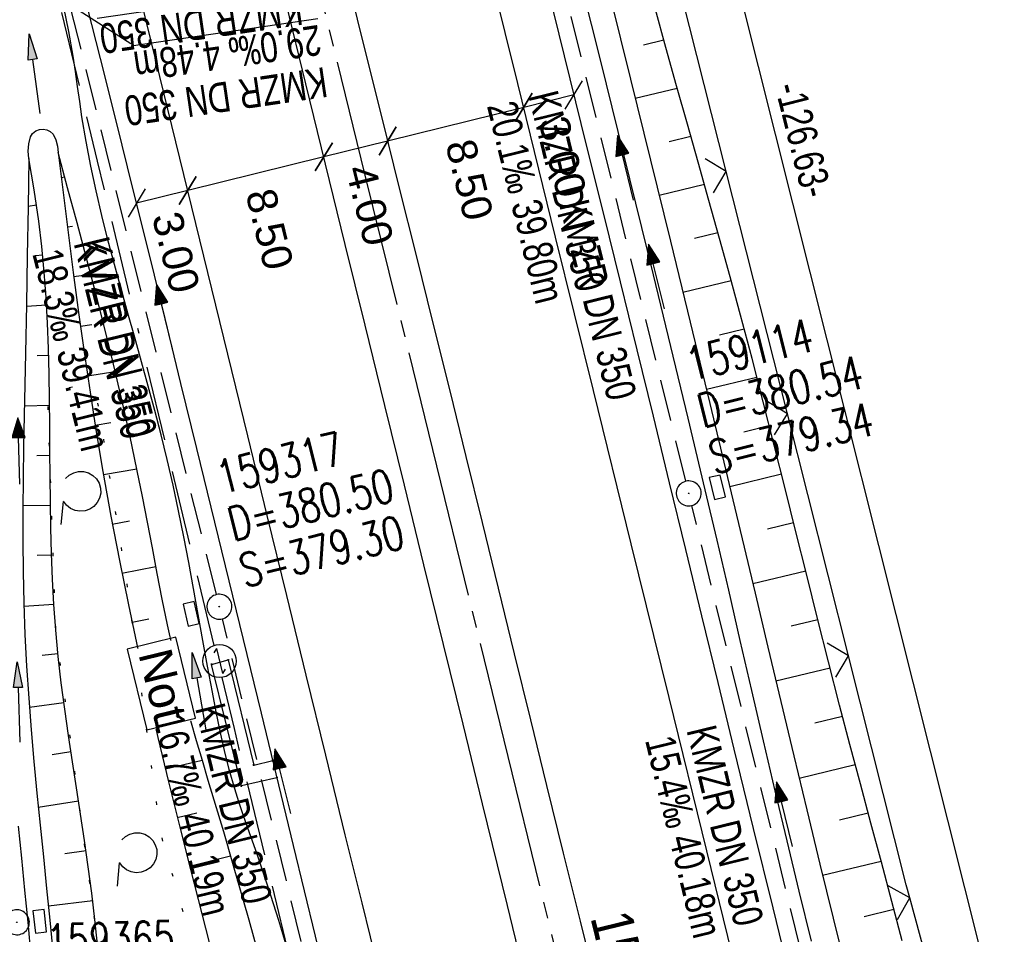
# Model space of a CAD drawing. Extents: x 510974 to 511465, y 465323 to 466289.
# Tile 26 of 43: x 511166 to 511225, y 465922 to 465977. Entities that reach past the tile are written whole.
import ezdxf

# ---------------------------------------------------------------- set-up
doc = ezdxf.new("R2010")
doc.units = 0
doc.header["$LTSCALE"] = 10
doc.header["$MEASUREMENT"] = 0
for name, pattern in [('ACAD_ISO16W100', [73, 15, -6.5, 15, -6.5, 15, -7, 1, -7]), ('ACHSE', [5.5, 4, -0.5, 0.5, -0.5]), ('AUSGEZOGEN', [0]), ('LT00', [0]), ('LT07', [0.22, 0.02, -0.2]), ('STRICHLINIE2', [0.375, 0.25, -0.125])]:
    doc.linetypes.add(name, pattern=pattern)
doc.layers.get('0').update_dxf_attribs({"linetype": 'LT00'})
for name, color, linetype in [('--EK_FBR', 1, 'LT00'), ('--EK_Halt-Pfeil', 4, 'LT00'), ('--EK_Haltung', 7, 'STRICHLINIE2'), ('--EK_Haltung-Text', 140, 'LT00'), ('--EK_Schacht-Text', 5, 'LT00'), ('--EL_DFK_AB_L', 21, 'LT00'), ('--EL_Halt-Pfeil', 4, 'LT00'), ('--EL_Haltung', 182, 'STRICHLINIE2'), ('--EL_Haltung-Text', 182, 'LT00'), ('-AX-093', 35, 'ACHSE'), ('-ST-93-1', 250, 'LT00'), ('ABSTAND', 8, 'LT00'), ('BAB-KABEL', 220, 'ACAD_ISO16W100'), ('BAB-NS_SYB', 221, 'Continuous'), ('BAB-NS_TEXT', 221, 'Continuous'), ('BEMAßUNG', 255, 'Continuous'), ('DFK_AB_L', 21, 'LT00'), ('GEHOELZ_SYMB', 252, 'Continuous'), ('PFEIL', 140, 'AUSGEZOGEN'), ('V102_AFBR_BAB', 250, 'LT00'), ('V102_BOESCH', 250, 'LT00'), ('V102_BOSCHUNG', 250, 'LT00'), ('V102_GEHOELZ', 250, 'LT07'), ('V102_GEHWEG', 250, 'LT00'), ('V102_GRABEN', 250, 'LT00'), ('V102_KA_PRUF', 182, 'LT00'), ('V102_LD_MARK', 250, 'LT00'), ('V102_SINKK', 182, 'LT00'), ('V102_ZAUN', 40, 'LT00')]:
    doc.layers.add(name, color=color, linetype=linetype)
doc.styles.add('Arial', font='ARIAL.TTF')
doc.styles.add('Beschrift', font='ARIAL.TTF')
doc.styles.add('Haltungsbeschriftung', font='ARIAL.TTF', dxfattribs={"width": 0.75})
doc.styles.add('schachtbeschriftung', font='romans.shx', dxfattribs={"width": 0.75, "height": 2})
doc.styles.get("Standard").update_dxf_attribs({"font": 'ARIAL.TTF'})

# ---------------------------------------------------------------- blocks, each defined once
blk = doc.blocks.new('NS-SYMB')
at = {"layer": 'BAB-NS_SYB'}
for p, q in [((0.179, 0.071), (0.25, 0)), ((-0.25, 0), (0.25, 0)), ((-0.25, 0), (-0.179, -0.071))]:
    blk.add_line(p, q, dxfattribs=at)
blk.add_circle((0, 0), 0.325, dxfattribs=at)
blk = doc.blocks.new('Pfreil3')
at = {"layer": 'PFEIL'}
blk.add_hatch(color=256, dxfattribs=at).paths.add_polyline_path([(-1.549, 0.273), (-1.549, -0.273), (0, 0)])
for p, q in [((-1.549, 0), (-4.831, 0)), ((-1.549, -0.273), (-1.549, 0.273)), ((-1.549, 0.273), (0, 0)), ((0, 0), (-1.549, -0.273))]:
    blk.add_line(p, q, dxfattribs=at)
blk = doc.blocks.new('SYMB0003')
at = {"color": 0, "linetype": 'ByBlock'}
for p, q in [((-0.015712, 0), (0.010166, 0.012015)), ((0, -0.021257), (-0.015712, 0)), ((0.010166, 0.012015), (0, -0.021257))]:
    blk.add_line(p, q, dxfattribs=at)
for points in [[(-0.031395, 0.499013), (-0.093691, 0.491144), (-0.154509, 0.475528), (-0.21289, 0.452414), (-0.267913, 0.422164), (-0.318712, 0.385257), (-0.364484, 0.342274), (-0.404509, 0.293893), (-0.438154, 0.240877), (-0.464888, 0.184062), (-0.484292, 0.124345), (-0.496058, 0.062667), (-0.5, 0)], [(0.5, 0), (0.496057, 0.062667), (0.484292, 0.124345), (0.464888, 0.184062), (0.438153, 0.240877), (0.404509, 0.293893), (0.364484, 0.342274), (0.318712, 0.385257), (0.267913, 0.422164), (0.21289, 0.452414), (0.154509, 0.475528), (0.093691, 0.491144), (0.031395, 0.499013), (-0.031395, 0.499013)], [(-0.5, 0), (-0.496058, -0.062667), (-0.484292, -0.124345), (-0.464888, -0.184062), (-0.438154, -0.240877), (-0.404509, -0.293893), (-0.364485, -0.342274), (-0.318712, -0.385257), (-0.267914, -0.422164), (-0.21289, -0.452414), (-0.154509, -0.475529), (-0.093691, -0.491144), (-0.031395, -0.499014), (0.031395, -0.499014)], [(0.031395, -0.499014), (0.093691, -0.491144), (0.154509, -0.475529), (0.21289, -0.452414), (0.267914, -0.422164), (0.318712, -0.385257), (0.364485, -0.342274), (0.404509, -0.293893), (0.438154, -0.240877), (0.464889, -0.184062), (0.484292, -0.124345), (0.496058, -0.062667), (0.5, 0)]]:
    blk.add_lwpolyline(points, dxfattribs=at)
blk = doc.blocks.new('SYMB0011')
at = {"color": 0, "linetype": 'ByBlock'}
for p, q in [((0.5, 0), (-0.5, 0)), ((0, 0.5), (0, -0.5))]:
    blk.add_line(p, q, dxfattribs=at)
blk = doc.blocks.new('SYMB0024')
at = {"color": 0, "linetype": 'ByBlock'}
for p, q in [((-0.5, 0.5), (0, 0)), ((0, 0), (0.5, 0.5))]:
    blk.add_line(p, q, dxfattribs=at)
blk = doc.blocks.new('GEHOELZ_SYMB')
at = {"layer": 'GEHOELZ_SYMB'}
blk.add_line((0, 0), (1.4, 0), dxfattribs=at)
blk.add_lwpolyline([(-1.388, 0.017), (-1.612, 0.221), (-1.778, 0.474), (-1.876, 0.761), (-1.898, 1.063), (-1.844, 1.361), (-1.718, 1.636), (-1.526, 1.87), (-1.282, 2.05), (-1, 2.162), (-0.7, 2.2), (-0.4, 2.162), (-0.118, 2.05), (0.126, 1.87), (0.318, 1.636), (0.444, 1.361), (0.498, 1.063), (0.476, 0.761), (0.378, 0.474), (0.212, 0.221), (-0.012, 0.017)], dxfattribs=at)
blk = doc.blocks.new('_Oblique')
at = {"color": 0, "linetype": 'ByBlock', "lineweight": -2}
blk.add_line((-0.5, -0.5), (0.5, 0.5), dxfattribs=at)
blk = doc.blocks.new('SYMB0652')
at = {"color": 0, "linetype": 'ByBlock'}
blk.add_lwpolyline([(-0.15, -0.075), (0.15, -0.075), (0.15, 0.075), (-0.15, 0.075), (-0.15, -0.075)], dxfattribs=at)
blk = doc.blocks.new('SYMB0070')
at = {"color": 0, "linetype": 'ByBlock'}
for p, q in [((-0.5, 0), (0.2, 0)), ((0.5, 0), (0.2, 0.1)), ((0.2, 0.1), (0.2, 0)), ((0.468, 0), (0.21, 0.086)), ((0.21, 0.086), (0.21, -0.086)), ((0.21, -0.086), (0.468, 0)), ((0.22, -0.072), (0.437, 0)), ((0.23, -0.058), (0.405, 0)), ((0.24, -0.045), (0.374, 0)), ((0.342, 0), (0.25, 0.031)), ((0.25, 0.031), (0.25, -0.031)), ((0.25, -0.031), (0.342, 0)), ((0.26, -0.017), (0.31, 0)), ((0.27, -0.003), (0.279, 0))]:
    blk.add_line(p, q, dxfattribs=at)
for points in [[(0.2, 0), (0.2, -0.1), (0.5, 0)], [(0.437, 0), (0.22, 0.072), (0.22, -0.072)], [(0.405, 0), (0.23, 0.058), (0.23, -0.058)], [(0.374, 0), (0.24, 0.045), (0.24, -0.045)], [(0.31, 0), (0.26, 0.017), (0.26, -0.017)], [(0.279, 0), (0.27, 0.003), (0.27, -0.003)]]:
    blk.add_lwpolyline(points, dxfattribs=at)

msp = doc.modelspace()

# ---------------------------------------------------------------- linework, layer by layer
at = {"layer": '--EK_FBR'}
for points in [[(511185.98, 465978.664), (511186.988, 465974.603), (511187.998, 465970.544), (511189.01, 465966.484), (511190.021, 465962.424), (511191.031, 465958.364), (511192.036, 465954.303), (511193.009, 465950.354), (511193.978, 465946.404), (511194.945, 465942.454), (511195.912, 465938.503), (511196.88, 465934.553), (511197.85, 465930.603), (511198.854, 465926.531), (511199.861, 465922.46), (511200.867, 465918.389)], [(511208.037, 465871.794), (511206.836, 465876.733), (511205.635, 465881.672), (511204.213, 465887.527), (511202.793, 465893.382), (511201.373, 465899.238), (511199.953, 465905.093), (511198.472, 465911.195), (511196.989, 465917.297), (511195.503, 465923.398), (511194.012, 465929.498), (511192.839, 465934.283), (511191.664, 465939.068), (511190.488, 465943.853), (511189.311, 465948.637), (511188.136, 465953.422), (511186.951, 465958.254), (511185.768, 465963.085), (511184.584, 465967.917), (511183.4, 465972.749), (511182.213, 465977.58)], [(511195.354, 465874.677), (511194.36, 465878.748), (511193.204, 465883.498), (511192.052, 465888.249), (511190.901, 465893), (511189.752, 465897.751), (511188.603, 465902.503), (511186.625, 465910.671), (511184.644, 465918.838), (511182.66, 465927.005), (511180.729, 465934.95), (511178.795, 465942.894), (511176.857, 465950.837), (511175.902, 465954.745), (511174.944, 465958.653), (511173.983, 465962.56), (511173.017, 465966.466), (511172.044, 465970.37), (511171.064, 465974.273), (511170.292, 465977.322)], [(511198.237, 465977.11), (511199.246, 465973.044), (511200.256, 465968.977), (511201.265, 465964.91), (511202.27, 465960.843), (511203.27, 465956.774), (511204.246, 465952.778), (511205.218, 465948.781), (511206.187, 465944.783), (511207.155, 465940.784), (511208.123, 465936.786), (511209.094, 465932.789), (511210.257, 465928.023), (511211.424, 465923.258), (511212.593, 465918.493), (511213.763, 465913.729), (511214.932, 465908.964), (511216.124, 465904.095), (511217.313, 465899.226), (511218.501, 465894.356), (511219.688, 465889.486), (511220.875, 465884.616), (511222.068, 465879.725), (511223.261, 465874.835)]]:
    msp.add_lwpolyline(points, dxfattribs=at)
at = {"layer": '--EK_Haltung'}
for p, q in [((511206.206, 465948.872), (511197.039, 465986.063)), ((511178.027, 465942.067), (511168.9, 465978.86)), ((511215.772, 465909.849), (511206.564, 465947.416)), ((511187.569, 465903.024), (511178.386, 465940.61))]:
    msp.add_line(p, q, dxfattribs=at)
at = {"layer": '--EK_Haltung-Text'}
msp.add_line((511166.503, 465979.263), (511172.898, 465975.158), dxfattribs=at)
at = {"layer": '--EL_DFK_AB_L'}
msp.add_line((511227.077, 465908.107), (511196.583, 466029.462), dxfattribs=at)
at = {"layer": '--EL_Haltung'}
for p, q in [((511206.206, 465948.872), (511197.039, 465986.063)), ((511178.027, 465942.067), (511168.9, 465978.86)), ((511215.772, 465909.849), (511206.564, 465947.416)), ((511187.569, 465903.024), (511178.386, 465940.61))]:
    msp.add_line(p, q, dxfattribs=at)
at = {"layer": '-AX-093', "ltscale": 0.2}
msp.add_lwpolyline([(511168.804, 466040.998), (511173.574, 466021.575), (511178.352, 466002.154), (511182.645, 465984.716), (511186.944, 465967.26), (511191.239, 465949.803), (511195.528, 465932.344), (511199.806, 465914.883), (511204.072, 465897.418), (511208.32, 465879.95), (511212.549, 465862.476), (511216.754, 465844.997), (511220.932, 465827.512), (511225.08, 465810.019), (511229.195, 465792.518), (511233.273, 465775.009), (511237.311, 465757.491), (511241.305, 465739.962), (511245.252, 465722.423), (511249.149, 465704.873), (511252.992, 465687.311), (511256.778, 465669.736), (511260.504, 465652.149)], dxfattribs=at)
at = {"layer": 'BAB-KABEL', "ltscale": 0.03, "flags": 128}
for points in [[(511141.996, 466000.159), (511163.583, 465998.572), (511170.874, 465968.098), (511177.884, 465939.019)], [(511178.35, 465937.086), (511179.09, 465934.015), (511185.853, 465906.056), (511192.212, 465879.264), (511195.926, 465863.865), (511226.123, 465871.143), (511224.097, 465878.728)]]:
    msp.add_lwpolyline(points, dxfattribs=at)
at = {"layer": 'BEMAßUNG'}
for p, q in [((511199.487, 465972.073), (511196.476, 465971.328)), ((511196.476, 465971.328), (511188.305, 465969.307)), ((511188.305, 465969.307), (511184.478, 465968.36)), ((511184.478, 465968.36), (511176.306, 465966.338)), ((511176.306, 465966.338), (511173.236, 465965.579))]:
    msp.add_line(p, q, dxfattribs=at)
at = {"layer": 'DFK_AB_L'}
msp.add_line((511227.077, 465908.107), (511196.583, 466029.462), dxfattribs=at)
at = {"layer": 'V102_AFBR_BAB'}
for points in [[(511185.98, 465978.664), (511186.988, 465974.603), (511187.998, 465970.544), (511189.01, 465966.484), (511190.021, 465962.424), (511191.031, 465958.364), (511192.036, 465954.303), (511193.009, 465950.354), (511193.978, 465946.404), (511194.945, 465942.454), (511195.912, 465938.503), (511196.88, 465934.553), (511197.85, 465930.603), (511198.854, 465926.531), (511199.861, 465922.46), (511200.867, 465918.389)], [(511208.037, 465871.794), (511206.836, 465876.733), (511205.635, 465881.672), (511204.213, 465887.527), (511202.793, 465893.382), (511201.373, 465899.238), (511199.953, 465905.093), (511198.472, 465911.195), (511196.989, 465917.297), (511195.503, 465923.398), (511194.012, 465929.498), (511192.839, 465934.283), (511191.664, 465939.068), (511190.488, 465943.853), (511189.311, 465948.637), (511188.136, 465953.422), (511186.951, 465958.254), (511185.768, 465963.085), (511184.584, 465967.917), (511183.4, 465972.749), (511182.213, 465977.58)], [(511195.354, 465874.677), (511194.36, 465878.748), (511193.204, 465883.498), (511192.052, 465888.249), (511190.901, 465893), (511189.752, 465897.751), (511188.603, 465902.503), (511186.625, 465910.671), (511184.644, 465918.838), (511182.66, 465927.005), (511180.729, 465934.95), (511178.795, 465942.894), (511176.857, 465950.837), (511175.902, 465954.745), (511174.944, 465958.653), (511173.983, 465962.56), (511173.017, 465966.466), (511172.044, 465970.37), (511171.064, 465974.273), (511170.292, 465977.322)], [(511198.237, 465977.11), (511199.246, 465973.044), (511200.256, 465968.977), (511201.265, 465964.91), (511202.27, 465960.843), (511203.27, 465956.774), (511204.246, 465952.778), (511205.218, 465948.781), (511206.187, 465944.783), (511207.155, 465940.784), (511208.123, 465936.786), (511209.094, 465932.789), (511210.257, 465928.023), (511211.424, 465923.258), (511212.593, 465918.493), (511213.763, 465913.729), (511214.932, 465908.964), (511216.124, 465904.095), (511217.313, 465899.226), (511218.501, 465894.356), (511219.688, 465889.486), (511220.875, 465884.616), (511222.068, 465879.725), (511223.261, 465874.835)]]:
    msp.add_lwpolyline(points, dxfattribs=at)
at = {"layer": 'V102_BOESCH'}
for points in [[(511219.202, 465921.272), (511218.576, 465923.631), (511217.947, 465925.99), (511217.316, 465928.348), (511216.686, 465930.707), (511216.062, 465933.067), (511215.445, 465935.429), (511214.777, 465938.029), (511214.12, 465940.632), (511213.468, 465943.236), (511212.819, 465945.841), (511212.17, 465948.446), (511211.516, 465951.049), (511210.855, 465953.651), (511210.184, 465956.25), (511209.498, 465958.845), (511208.875, 465961.146), (511208.241, 465963.444), (511207.599, 465965.74), (511206.953, 465968.035), (511206.305, 465970.329), (511205.658, 465972.623), (511205.015, 465974.919), (511204.38, 465977.217)], [(511170.89, 465921.047), (511170.737, 465922.549), (511170.548, 465924.133), (511170.337, 465925.715), (511170.109, 465927.295), (511169.87, 465928.873), (511169.626, 465930.452), (511169.382, 465932.029), (511169.146, 465933.608), (511168.922, 465935.188), (511168.716, 465936.769), (511168.535, 465938.352), (511168.385, 465939.939), (511168.273, 465941.469), (511168.19, 465943.001), (511168.131, 465944.536), (511168.091, 465946.073), (511168.066, 465947.611), (511168.05, 465949.15), (511168.039, 465950.69), (511168.029, 465952.229), (511168.013, 465953.768), (511167.988, 465955.306), (511167.949, 465956.842), (511167.89, 465958.376), (511167.807, 465959.909), (511167.696, 465961.438), (511167.551, 465962.964), (511167.367, 465964.486), (511167.232, 465965.433), (511167.084, 465966.379), (511166.928, 465967.323), (511166.767, 465968.268)], [(511168.525, 465968.613), (511168.824, 465966.212), (511169.126, 465963.811), (511169.436, 465961.412), (511169.756, 465959.014), (511170.09, 465956.619), (511170.441, 465954.226), (511170.814, 465951.838), (511171.211, 465949.453), (511171.69, 465946.777), (511172.202, 465944.107), (511172.743, 465941.442), (511173.312, 465938.782), (511173.906, 465936.127), (511174.521, 465933.476), (511175.155, 465930.83), (511175.805, 465928.187), (511176.469, 465925.548), (511177.151, 465922.885), (511177.841, 465920.224)]]:
    msp.add_lwpolyline(points, dxfattribs=at)
at = {"layer": 'V102_BOSCHUNG'}
for p, q in [((511203.67, 465975.087), (511204.887, 465975.38)), ((511203.173, 465971.882), (511205.696, 465972.489)), ((511205.201, 465969.284), (511206.511, 465969.6)), ((511168.71, 465967.124), (511168.921, 465967.151)), ((511204.608, 465966.056), (511207.326, 465966.71)), ((511167.229, 465965.452), (511166.723, 465965.375)), ((511169.084, 465964.148), (511169.396, 465964.187)), ((511206.729, 465963.481), (511208.136, 465963.82)), ((511167.603, 465962.455), (511167.139, 465962.409)), ((511169.468, 465961.169), (511170.482, 465961.302)), ((511206.033, 465960.227), (511208.934, 465960.926)), ((511167.835, 465959.443), (511166.623, 465959.371)), ((511169.869, 465958.194), (511170.55, 465958.288)), ((511208.228, 465957.67), (511209.715, 465958.028)), ((511167.961, 465956.429), (511167.263, 465956.405)), ((511170.294, 465955.215), (511171.949, 465955.464)), ((511207.446, 465954.396), (511210.476, 465955.126)), ((511168.017, 465953.416), (511166.502, 465953.392)), ((511170.75, 465952.24), (511171.688, 465952.393)), ((511209.684, 465951.849), (511211.22, 465952.219)), ((511168.041, 465950.412), (511167.244, 465950.404)), ((511171.243, 465949.27), (511173.256, 465949.622)), ((511208.846, 465948.562), (511211.953, 465949.31)), ((511168.068, 465947.417), (511166.413, 465947.391)), ((511171.778, 465946.306), (511172.808, 465946.498)), ((511211.11, 465946.021), (511212.68, 465946.399)), ((511168.134, 465944.439), (511167.276, 465944.405)), ((511172.353, 465943.35), (511174.398, 465943.756)), ((511210.232, 465942.724), (511213.405, 465943.488)), ((511168.273, 465941.471), (511166.477, 465941.346)), ((511172.963, 465940.401), (511173.971, 465940.613)), ((511212.528, 465940.191), (511214.133, 465940.578)), ((511168.518, 465938.516), (511167.562, 465938.416)), ((511173.605, 465937.458), (511175.615, 465937.905)), ((511211.614, 465936.885), (511214.869, 465937.669)), ((511168.87, 465935.568), (511166.802, 465935.292)), ((511174.274, 465934.528), (511175.31, 465934.765)), ((511213.962, 465934.365), (511215.617, 465934.764)), ((511169.293, 465932.618), (511168.173, 465932.449)), ((511174.969, 465931.597), (511177.175, 465932.127)), ((511213.005, 465931.049), (511216.38, 465931.861)), ((511169.75, 465929.652), (511167.338, 465929.288)), ((511175.683, 465928.677), (511176.861, 465928.968)), ((511215.429, 465928.547), (511217.152, 465928.961)), ((511170.201, 465926.672), (511168.921, 465926.493)), ((511176.415, 465925.761), (511178.883, 465926.384)), ((511214.416, 465925.217), (511217.927, 465926.062)), ((511170.606, 465923.671), (511167.945, 465923.356)), ((511177.16, 465922.848), (511178.434, 465923.176)), ((511216.917, 465922.734), (511218.699, 465923.171))]:
    msp.add_line(p, q, dxfattribs=at)
at = {"layer": 'V102_GEHOELZ', "flags": 128}
msp.add_lwpolyline([(511170.724, 465922.535), (511168.389, 465939.939), (511167.916, 465953.548), (511168.271, 465954.366), (511169.65, 465954.575), (511170.828, 465953.986), (511172.594, 465943.094), (511174.655, 465927.785), (511182.162, 465901.437), (511195.999, 465844.618), (511208.216, 465794.572), (511213.368, 465774.11), (511212.779, 465773.669), (511211.268, 465774.016), (511208.476, 465781.903), (511201.171, 465798.728), (511194.565, 465816.321), (511188.783, 465834.974), (511184.908, 465846.031), (511180.307, 465862.197), (511175.751, 465884.092), (511171.967, 465905.988), (511170.724, 465922.535)], dxfattribs=at)
at = {"layer": 'V102_GEHWEG'}
msp.add_lwpolyline([(511181.665, 465931.066), (511179.529, 465930.571), (511177.737, 465937.877), (511178.741, 465938.142), (511180.274, 465931.83), (511181.412, 465932.098)], dxfattribs=at)
at = {"layer": 'V102_GRABEN'}
for points in [[(511199.988, 465978.486), (511201.061, 465974.187), (511202.131, 465969.886), (511203.195, 465965.584), (511204.251, 465961.28), (511205.299, 465956.974), (511206.335, 465952.665), (511207.357, 465948.352), (511208.062, 465945.341), (511208.762, 465942.329), (511209.459, 465939.316), (511210.157, 465936.303), (511210.857, 465933.29), (511211.562, 465930.279), (511212.275, 465927.27), (511212.998, 465924.264), (511213.734, 465921.261)], [(511201.684, 465977.894), (511202.89, 465973.028), (511204.09, 465968.161), (511205.285, 465963.293), (511206.472, 465958.422), (511207.65, 465953.549), (511208.819, 465948.674), (511209.594, 465945.417), (511210.365, 465942.159), (511211.136, 465938.901), (511211.908, 465935.644), (511212.684, 465932.387), (511213.465, 465929.132), (511214.255, 465925.879), (511215.053, 465922.628), (511215.864, 465919.381)], [(511182.375, 465920.494), (511181.779, 465922.501), (511181.146, 465924.498), (511180.473, 465926.482), (511180.195, 465927.265), (511179.916, 465928.048), (511179.641, 465928.831), (511179.376, 465929.618), (511179.126, 465930.409), (511178.802, 465931.552), (511178.513, 465932.705), (511178.252, 465933.866), (511178.012, 465935.032), (511177.786, 465936.202), (511177.496, 465937.76), (511177.213, 465939.318), (511176.933, 465940.876), (511176.651, 465942.433), (511176.364, 465943.989), (511176.067, 465945.543), (511175.756, 465947.093), (511175.427, 465948.639), (511175.076, 465950.181), (511174.716, 465951.653), (511174.336, 465953.121), (511173.941, 465954.586), (511173.536, 465956.049), (511173.126, 465957.511), (511172.714, 465958.972), (511172.306, 465960.434), (511171.907, 465961.898), (511171.521, 465963.364), (511171.153, 465964.834), (511170.808, 465966.309), (511170.49, 465967.789), (511170.204, 465969.275), (511169.955, 465970.768), (511169.823, 465971.675), (511169.697, 465972.584), (511169.57, 465973.493), (511169.434, 465974.399), (511169.175, 465975.877), (511168.874, 465977.346)], [(511166.767, 465968.268), (511166.738, 465968.699), (511166.77, 465969.13), (511166.86, 465969.553), (511166.995, 465969.754), (511167.18, 465969.91), (511167.402, 465970.009), (511167.628, 465970.024), (511167.851, 465969.979), (511168.054, 465969.878), (511168.223, 465969.727), (511168.382, 465969.373), (511168.484, 465968.999), (511168.525, 465968.613)], [(511166.767, 465968.268), (511166.723, 465965.344), (511166.676, 465962.421), (511166.626, 465959.496), (511166.569, 465956.571), (511166.53, 465954.693), (511166.49, 465952.814), (511166.455, 465950.935), (511166.428, 465949.057), (511166.412, 465947.178), (511166.411, 465945.301), (511166.43, 465943.424), (511166.471, 465941.548), (511166.538, 465939.673), (511166.636, 465937.763), (511166.761, 465935.854), (511166.908, 465933.947), (511167.074, 465932.04), (511167.255, 465930.133), (511167.444, 465928.227), (511167.64, 465926.322), (511167.837, 465924.416), (511168.03, 465922.51), (511168.234, 465920.436)], [(511180.936, 465919.08), (511179.989, 465922.505), (511179.017, 465925.922), (511178.465, 465927.818), (511177.902, 465929.712), (511177.543, 465930.902), (511177.185, 465932.093), (511176.832, 465933.285), (511176.491, 465934.48), (511176.165, 465935.679), (511175.782, 465937.199), (511175.428, 465938.725), (511175.096, 465940.257), (511174.782, 465941.794), (511174.48, 465943.334), (511174.184, 465944.875), (511173.889, 465946.417), (511173.591, 465947.958), (511173.282, 465949.496), (511172.828, 465951.638), (511172.347, 465953.773), (511171.844, 465955.903), (511171.321, 465958.029), (511170.781, 465960.15), (511170.229, 465962.269), (511169.666, 465964.385), (511169.097, 465966.499), (511168.525, 465968.613)], [(511166.911, 465920.305), (511166.719, 465922.395), (511166.535, 465924.315), (511166.346, 465926.234), (511166.154, 465928.153)]]:
    msp.add_lwpolyline(points, dxfattribs=at)
at = {"layer": 'V102_LD_MARK'}
for points in [[(511222.328, 465865.478), (511218.894, 465879.732), (511215.443, 465893.981), (511211.977, 465908.227), (511209.724, 465917.449), (511207.466, 465926.67), (511205.203, 465935.889), (511202.937, 465945.108), (511200.667, 465954.326), (511198.395, 465963.543), (511196.123, 465972.76), (511193.849, 465981.977), (511191.576, 465991.194), (511189.305, 466000.412), (511187.036, 466009.63), (511184.77, 466018.848), (511182.508, 466028.068)], [(511198.718, 465874.62), (511197.523, 465879.534), (511196.378, 465884.255), (511195.234, 465888.976), (511194.09, 465893.697), (511192.943, 465898.417), (511191.793, 465903.137), (511190.793, 465907.221), (511189.79, 465911.305), (511188.784, 465915.387), (511187.778, 465919.47), (511186.772, 465923.553), (511185.768, 465927.636), (511184.592, 465932.43), (511183.42, 465937.224), (511182.249, 465942.019), (511181.079, 465946.814), (511179.908, 465951.609), (511177.99, 465959.453), (511176.069, 465967.296), (511174.145, 465975.139), (511172.962, 465979.955)]]:
    msp.add_lwpolyline(points, dxfattribs=at)
at = {"layer": 'V102_ZAUN'}
for p, q in [((511208.637, 465967.478), (511204.97, 465982.023)), ((511212.304, 465952.933), (511208.637, 465967.478)), ((511215.97, 465938.388), (511212.304, 465952.933)), ((511223.643, 465909.388), (511219.654, 465923.848))]:
    msp.add_line(p, q, dxfattribs=at)
msp.add_lwpolyline([(511219.654, 465923.848), (511219.44, 465924.625), (511215.97, 465938.388)], dxfattribs=at)

# ---------------------------------------------------------------- block references
at = {"layer": '--EK_Halt-Pfeil', "yscale": 4, "zscale": 4}
for p, xscale, rotation in [((511202.593, 465967.707), 4.000000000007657, 103.847989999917), ((511174.916, 465958.763), 4.000000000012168, 103.9337200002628), ((511166.168, 465950.693), 4.000000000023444, 91.78847999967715), ((511182.016, 465930.859), 3.999999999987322, 103.7306799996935), ((511212.139, 465928.871), 4.000000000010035, 103.7732199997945)]:
    msp.add_blockref('SYMB0070', p, dxfattribs=dict(at, xscale=xscale, rotation=rotation))
at = {"layer": '--EL_Halt-Pfeil', "yscale": 4, "zscale": 4}
for p, xscale, rotation in [((511204.444, 465961.177), 4.000000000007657, 103.847989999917), ((511174.916, 465958.763), 4.000000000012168, 103.9337200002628), ((511166.168, 465950.693), 4.000000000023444, 91.78847999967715), ((511182.016, 465930.859), 3.999999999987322, 103.7306799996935), ((511212.139, 465928.871), 4.000000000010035, 103.7732199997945)]:
    msp.add_blockref('SYMB0070', p, dxfattribs=dict(at, xscale=xscale, rotation=rotation))
at = {"layer": 'BAB-NS_SYB', "xscale": 3.075000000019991, "yscale": 3.075000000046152, "zscale": 3.075, "rotation": 283.6515484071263}
msp.add_blockref('NS-SYMB', (511178.219, 465938.077), dxfattribs=at)
at = {"layer": 'BEMAßUNG', "xscale": 1.4, "yscale": 1.4, "zscale": 1.4}
for p, rotation in [((511199.487, 465972.073), 13.89555215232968), ((511196.476, 465971.328), 193.8955521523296), ((511196.476, 465971.328), 13.89555215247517), ((511188.305, 465969.307), 193.8955521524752), ((511188.305, 465969.307), 13.89555215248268), ((511184.478, 465968.36), 193.8955521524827), ((511184.478, 465968.36), 13.89555215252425), ((511176.306, 465966.338), 193.8955521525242), ((511176.306, 465966.338), 13.89555215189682), ((511173.236, 465965.579), 193.8955521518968)]:
    msp.add_blockref('_Oblique', p, dxfattribs=dict(at, rotation=rotation))
at = {"layer": 'GEHOELZ_SYMB', "rotation": 264.7377000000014}
for p in [(511168.827, 465947.662), (511172.201, 465925.957)]:
    msp.add_blockref('GEHOELZ_SYMB', p, dxfattribs=at)
at = {"layer": 'PFEIL'}
for p, rotation in [((511166.795, 465975.743), 97.53557156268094), ((511176.582, 465938.584), 99.85569707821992), ((511166.07, 465938.036), 91.84814622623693)]:
    msp.add_blockref('Pfreil3', p, dxfattribs=dict(at, rotation=rotation))
at = {"layer": 'V102_GEHWEG', "xscale": 0.09999999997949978, "yscale": 0.09999999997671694, "zscale": 0.1, "rotation": 283.2840000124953}
for p in [(511178.741, 465938.142), (511177.737, 465937.877), (511181.412, 465932.098), (511180.274, 465931.83), (511181.665, 465931.066), (511179.529, 465930.571)]:
    msp.add_blockref('SYMB0011', p, dxfattribs=at)
at = {"layer": 'V102_KA_PRUF', "xscale": 1.499999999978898, "yscale": 1.5, "zscale": 1.5, "rotation": 283.2840000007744}
for p in [(511206.385, 465948.144), (511178.208, 465941.339), (511166.051, 465922.385)]:
    msp.add_blockref('SYMB0003', p, dxfattribs=at)
at = {"layer": 'V102_SINKK', "yscale": 4.5, "zscale": 4.5}
for p, xscale, rotation in [((511208.103, 465948.513), 4.499999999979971, 283.2839999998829), ((511176.517, 465940.911), 4.499999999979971, 283.2839999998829), ((511167.422, 465922.449), 4.499999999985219, 276.5089005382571)]:
    msp.add_blockref('SYMB0652', p, dxfattribs=dict(at, xscale=xscale, rotation=rotation))
at = {"layer": 'V102_ZAUN', "yscale": 2.099999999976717, "zscale": 2.1}
for p, xscale, rotation in [((511208.637, 465967.478), 2.099999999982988, 104.1478299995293), ((511212.304, 465952.933), 2.099999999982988, 104.1478299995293), ((511215.97, 465938.388), 2.099999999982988, 104.1478299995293), ((511219.654, 465923.848), 2.099999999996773, 105.4246500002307)]:
    msp.add_blockref('SYMB0024', p, dxfattribs=dict(at, xscale=xscale, rotation=rotation))

# ---------------------------------------------------------------- texts
at = {"layer": '--EK_Haltung-Text', "style": 'Haltungsbeschriftung', "width": 0.75}
for s, rotation, p in [('%%U29.0‰ 4.48m', -171.65649, (511184.165, 465976.289)), ('KMZR DN 350', -171.65649, (511184.536, 465973.756)), ('KMZR DN 350', -76.15202, (511196.747, 465972.039)), ('20.1‰ 39.80m', -76.15202, (511194.261, 465971.426)), ('KMZR DN 350', -76.0663, (511169.448, 465963.175)), ('18.3‰ 39.41m', -76.0663, (511166.964, 465962.559)), ('KMZR DN 350', -76.22678, (511206.239, 465933.933)), ('15.4‰ 40.18m', -76.22678, (511203.752, 465933.323))]:
    msp.add_text(s, height=1.8, rotation=rotation, dxfattribs=at).set_placement(p)
at = {"layer": '--EK_Schacht-Text', "style": 'schachtbeschriftung', "width": 0.75}
for s, rotation, p in [('159114', 13.84798, (511206.526, 465954.884)), ('D=380.54', 13.84798, (511207.215, 465952.087)), ('S=379.34', 13.84798, (511207.905, 465949.291)), ('159317', 13.9337, (511178.339, 465948.079)), ('D=380.50', 13.9337, (511179.032, 465945.283)), ('S=379.30', 13.9337, (511179.726, 465942.488)), ('159365', 1.78848, (511167.849, 465920.25))]:
    msp.add_text(s, height=2, rotation=rotation, dxfattribs=at).set_placement(p)
at = {"layer": '--EL_Haltung-Text', "style": 'Haltungsbeschriftung', "width": 0.75}
for s, rotation, p in [('%%UKMZR DN 350', -171.65649, (511183.051, 465978.091)), ('KMZR DN 350', -76.15202, (511198.598, 465965.509)), ('KMZR DN 350', -76.0663, (511169.804, 465963.259)), ('KMZR DN 350', -76.22678, (511206.239, 465933.933))]:
    msp.add_text(s, height=1.8, rotation=rotation, dxfattribs=at).set_placement(p)
at = {"layer": '-ST-93-1', "style": 'Beschrift', "width": 0.8}
msp.add_text('  159.6', height=2.5, rotation=-76.24705, dxfattribs=at).set_placement((511200.104, 465924.181))
at = {"layer": 'ABSTAND', "width": 0.75}
msp.add_text(' -126.63-', height=1.8, rotation=-75.8696, dxfattribs=at).set_placement((511211.414, 465973.088))
at = {"layer": 'BEMAßUNG', "char_height": 1.8, "attachment_point": 5, "rotation": 283.89555, "style": 'Arial'}
for s, insert in [('\\A1;3.00', (511198.807, 465968.367)), ('\\A1;8.50', (511193.214, 465966.982)), ('\\A1;4.00', (511187.225, 465965.464)), ('\\A1;8.50', (511181.217, 465964.014)), ('\\A1;3.00', (511175.596, 465962.625))]:
    msp.add_mtext(s, dxfattribs=dict(at, insert=insert))

# ---------------------------------------------------------------- next in the draw order: texts
at = {"layer": 'BAB-NS_SYB', "insert": (511173.306, 465938.508), "char_height": 2, "attachment_point": 7, "rotation": 283.6515, "style": 'Beschrift', "bg_fill": 3, "box_fill_scale": 1.15, "bg_fill_color": 256, "bg_fill_transparency": 3934667}
msp.add_mtext('Not', dxfattribs=at)

# ---------------------------------------------------------------- next in the draw order: linework, layer by layer
at = {"layer": 'BAB-NS_TEXT', "linetype": 'Continuous', "flags": 128}
msp.add_lwpolyline([(511172.679, 465938.794), (511173.857, 465933.946), (511176.773, 465934.654), (511175.595, 465939.502)], close=True, dxfattribs=at)

# ---------------------------------------------------------------- next in the draw order: texts
at = {"layer": '--EK_Haltung-Text', "style": 'Haltungsbeschriftung', "width": 0.75}
for s, p in [('KMZR DN 350', (511176.746, 465935.256)), ('16.7‰ 40.19m', (511174.259, 465934.648))]:
    msp.add_text(s, height=1.8, rotation=-76.26931, dxfattribs=at).set_placement(p)
at = {"layer": '--EL_Haltung-Text', "style": 'Haltungsbeschriftung', "width": 0.75}
msp.add_text('KMZR DN 350', height=1.8, rotation=-76.26931, dxfattribs=at).set_placement((511176.746, 465935.256))

doc.saveas('drawing.dxf')
